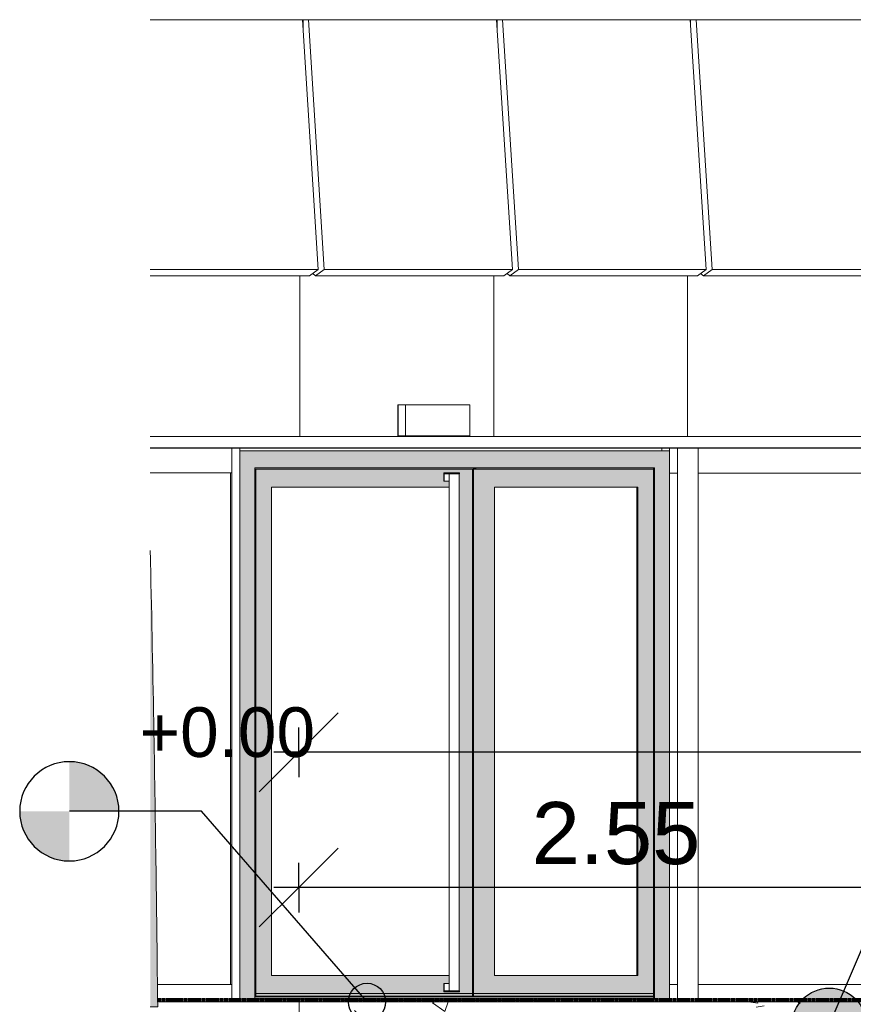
# Model space of a CAD drawing. Header units: centimetres. Extents: x -1261 to 4500, y -385 to 591.
# Tile 3 of 16: x 629 to 965, y -1 to 396. Entities that reach past the tile are written whole.
import ezdxf

# ---------------------------------------------------------------- set-up
doc = ezdxf.new("R2010")
doc.units = ezdxf.units.CM
doc.linetypes.add('Tiret_2_', pattern=[0.25, 0.125, -0.125])
for name, color, linetype, lineweight in [('0-1', 7, 'Continuous', 5), ('COTGEN-100', 7, 'Continuous', 30), ('PORTE-Cadre-meneau', 7, 'Continuous', 13), ('SERRU-traverse', 7, 'Continuous', 9)]:
    doc.layers.add(name, color=color, linetype=linetype, lineweight=lineweight)
for name, color, linetype, lineweight, true_color in [('A-FLOR-PATT-2', 9, 'Continuous', 9, 0x808080), ('ANNOTATIONS', 4, 'Tiret_2_', 70, 0x00ffff), ('ANNOTATIONS-8', 7, 'Continuous', 18, 0x7f7f7f), ('COTGEN-1', 9, 'Continuous', 30, 0x808080), ('MENUISERIES-2', 9, 'Continuous', 9, 0x808080), ('MOBILIER-1', 7, 'Continuous', 18, 0x7f7f7f), ('MUR-2', 9, 'Continuous', 13, 0x808080), ('OSSATURE-2', 9, 'Continuous', 9, 0x808080), ('OSSATURE-3', 9, 'Continuous', 18, 0x808080), ('OSSATURE_C-1', 9, 'Continuous', 9, 0x808080), ('PORTE-1', 9, 'Continuous', 9, 0x808080), ('PORTE-2', 9, 'Continuous', 13, 0x808080), ('PORTE-3', 7, 'Continuous', 13, 0xc0c0c0), ('POTEAUX-1', 9, 'Continuous', 9, 0x808080), ('SERRU-2', 9, 'Continuous', 9, 0x808080), ('SOL-1', 9, 'Continuous', 13, 0x808080), ('SOL_C-1', 9, 'Continuous', 13, 0x808080), ('TITRARCHI-1', 1, 'Continuous', 30, 0xff0000), ('Z-2', 9, 'Continuous', 9, 0x808080)]:
    doc.layers.add(name, color=color, linetype=linetype, lineweight=lineweight, true_color=true_color)
doc.styles.add('Arial', font='arial.ttf', dxfattribs={"height": 20})
doc.styles.add('Arial_2', font='arial.ttf', dxfattribs={"height": 25})
doc.dimstyles.new('DRMN_COTE', dxfattribs={"dimscale": 30.48, "dimtxt": 25.506485, "dimasz": 1.041667, "dimexe": 0.328084, "dimexo": 0.0625, "dimgap": 0.065617, "dimtad": 1, "dimlfac": 0.01, "dimrnd": 0.01, "dimzin": 0, "dimdsep": 46, "dimtxsty": 'Arial_2', "dimblk1": 'OBLIQUE', "dimblk2": 'OBLIQUE', "dimsah": 1, "dimcen": 0.09, "dimdle": 0.328084, "dimazin": 0, "dimtfac": 1, "dimtdec": 4, "dimtix": 1, "dimtmove": 0, "dimatfit": 3, "dimfxl": 0.328084, "dimfxlon": 1, "dimtvp": 1, "dimtolj": 1, "dimtzin": 0, "dimarcsym": 2})

# ---------------------------------------------------------------- blocks, each defined once
blk = doc.blocks.new('PRT_SIMPLE_HUI_58x68x48 - PRT_BOIS_1V_930x2040x40-552386-2021_015_1011_ARC_1_100_Coupe 3_ rampe PMR')
at = {"layer": 'PORTE-2'}
for p, q in [((-1191.97, 0), (-1271.57, 0)), ((-1191.92, 0), (-1271.51, 0)), ((-1191.37, 0), (-1270.96, 0)), ((-1191.31, 0), (-1270.91, 0))]:
    blk.add_line(p, q, dxfattribs=at)
at = {"layer": 'PORTE-Cadre-meneau'}
for p, q in [((-1279.37, 0), (-1279.81, 0)), ((-1279.81, 0), (-1274.85, 0)), ((-1278.98, 0), (-1279.37, 0)), ((-1274.06, 0), (-1278.98, 0)), ((-1274.85, 0), (-1271.54, 0)), ((-1274.06, 0), (-1274.46, 0)), ((-1274.46, 0), (-1274.06, 0)), ((-1270.34, 0), (-1274.02, 0)), ((-1271.54, 0), (-1273.38, 0)), ((-1273.38, 0), (-1273.2, 0)), ((-1273.2, 0), (-1272.64, 0)), ((-1272.64, 0), (-1270.34, 0)), ((-1192.51, 0), (-1197.48, 0)), ((-1197.48, 0), (-1194.17, 0)), ((-1194.17, 0), (-1192.33, 0)), ((-1190.4, 0), (-1192.7, 0)), ((-1192.15, 0), (-1192.7, 0)), ((-1192.51, 0), (-1192.08, 0)), ((-1192.47, 0), (-1192.08, 0)), ((-1192.47, 0), (-1187.56, 0)), ((-1192.15, 0), (-1192.33, 0)), ((-1190.4, 0), (-1186.72, 0)), ((-1187.16, 0), (-1187.56, 0)), ((-1187.16, 0), (-1186.72, 0))]:
    blk.add_line(p, q, dxfattribs=at)
blk = doc.blocks.new('PRT_SIMPLE_HUI_58x68x48 - PRT_BOIS_1V_930x2040x40-V1-2021_015_1011_ARC_1_100_Coupe 3_ rampe PMR')
at = {"layer": 'PORTE-2'}
for p, q in [((-1329.71, 0), (-1285.76, 0)), ((-1329.62, 0), (-1285.55, 0)), ((-1328.68, 0), (-1284.61, 0)), ((-1328.59, 0), (-1284.52, 0))]:
    blk.add_line(p, q, dxfattribs=at)
at = {"layer": 'PORTE-Cadre-meneau'}
for p, q in [((-1339.23, 0), (-1336.48, 0)), ((-1339.23, 0), (-1338.48, 0)), ((-1338.26, 0), (-1338.48, 0)), ((-1338.26, 0), (-1329.89, 0)), ((-1336.48, 0), (-1330.84, 0)), ((-1331.55, 0), (-1331.86, 0)), ((-1330.84, 0), (-1331.86, 0)), ((-1331.55, 0), (-1331.25, 0)), ((-1327.33, 0), (-1331.25, 0)), ((-1330.11, 0), (-1329.89, 0)), ((-1330.11, 0), (-1329.36, 0)), ((-1327.33, 0), (-1329.36, 0)), ((-1293.64, 0), (-1288.09, 0)), ((-1290.89, 0), (-1293.64, 0)), ((-1290.15, 0), (-1290.89, 0)), ((-1282, 0), (-1290.37, 0)), ((-1290.37, 0), (-1290.15, 0)), ((-1288.01, 0), (-1286.99, 0)), ((-1286.99, 0), (-1286.68, 0)), ((-1286.68, 0), (-1286.99, 0)), ((-1286.99, 0), (-1283.07, 0)), ((-1283.07, 0), (-1281.03, 0)), ((-1281.78, 0), (-1282, 0)), ((-1281.03, 0), (-1281.78, 0))]:
    blk.add_line(p, q, dxfattribs=at)
blk = doc.blocks.new('Panneau système - Vitré-367573-2021_015_1011_ARC_1_100_Coupe 3_ rampe PMR')
at = {"layer": 'MENUISERIES-2'}
for p, q in [((-1148.37, 213), (-1148.2, 213)), ((-1148.37, 213), (-1146.36, 213)), ((-1032.11, 213), (-1137.46, 213)), ((-1137.46, 213), (-1034.12, 213)), ((-1034.12, 213), (-1032.11, 213)), ((-1032.11, 7), (-1032.11, 213)), ((-1148.2, 7), (-1148.37, 7)), ((-1146.36, 7), (-1148.37, 7)), ((-1137.46, 7), (-1032.11, 7)), ((-1034.12, 7), (-1137.46, 7)), ((-1034.12, 7), (-1032.11, 7))]:
    blk.add_line(p, q, dxfattribs=at)
blk = doc.blocks.new('Meneau rectangulaire - AWS60_60x70-367276-2021_015_1011_ARC_1_100_Coupe 3_ rampe PMR')
at = {"layer": 'MENUISERIES-2'}
for p, q in [((-1148.67, 7), (-1149.14, 7)), ((-1149.13, 0), (-1149.13, 7)), ((-1145.83, 7), (-1149.13, 7)), ((-1028.23, 7), (-1137.46, 7)), ((-1031.26, 7), (-1137.46, 7)), ((-1152.16, 0), (-1149.13, 0)), ((-1031.26, 0), (-1152.16, 0)), ((-1149.13, 0), (-1028.23, 0))]:
    blk.add_line(p, q, dxfattribs=at)
blk = doc.blocks.new('Meneau rectangulaire - AWS60_60x38-356570-2021_015_1011_ARC_1_100_Coupe 3_ rampe PMR')
at = {"layer": 'MENUISERIES-2'}
for p, q in [((-1148.88, 213), (-1149.14, 213)), ((-1149.13, 213), (-1145.85, 213)), ((-1149.13, 213), (-1149.13, 7)), ((-1145.85, 213), (-1148.88, 213)), ((-1145.85, 7), (-1145.85, 213)), ((-1149.14, 7), (-1148.88, 7)), ((-1145.85, 7), (-1149.13, 7)), ((-1148.88, 7), (-1145.85, 7))]:
    blk.add_line(p, q, dxfattribs=at)
blk = doc.blocks.new('Meneau rectangulaire - AWS60_60x100-367290-2021_015_1011_ARC_1_100_Coupe 3_ rampe PMR')
at = {"layer": 'MENUISERIES-2'}
for p, q in [((-1149.13, 223), (-1152.16, 223)), ((-1152.16, 223), (-1152.16, 222)), ((-1152.16, 223), (-1148.67, 223)), ((-1149.13, 213), (-1149.13, 223)), ((-1145.83, 223), (-1149.13, 223)), ((-1028.23, 223), (-1137.46, 223)), ((-1137.46, 223), (-1031.26, 223)), ((-1149.14, 213), (-1148.67, 213)), ((-1149.13, 213), (-1145.83, 213)), ((-1137.46, 213), (-1028.23, 213)), ((-1137.46, 213), (-1031.26, 213))]:
    blk.add_line(p, q, dxfattribs=at)
blk = doc.blocks.new('Panneau système - Vitré-441912-2021_015_1011_ARC_1_100_Coupe 3_ rampe PMR')
at = {"layer": 'MENUISERIES-2'}
for p, q in [((-1358.28, 213.03), (-1327.95, 213.03)), ((-1325.93, 213.03), (-1358.28, 213.03)), ((-1325.93, 213.03), (-1327.95, 213.03)), ((-1325.93, 7), (-1325.93, 213.03)), ((-1327.95, 7), (-1355.36, 7)), ((-1355.36, 7), (-1325.93, 7)), ((-1327.95, 7), (-1325.93, 7))]:
    blk.add_line(p, q, dxfattribs=at)
blk = doc.blocks.new('Meneau rectangulaire - AWS60_60x70-441910-2021_015_1011_ARC_1_100_Coupe 3_ rampe PMR')
at = {"layer": 'MENUISERIES-2'}
for p, q in [((-1355.36, 7), (-1328.45, 7)), ((-1355.36, 7), (-1325.43, 7)), ((-1328.45, 7), (-1325.53, 7)), ((-1325.43, 7), (-1325.43, 0)), ((-1328.45, 0), (-1355.27, 0)), ((-1355.27, 0), (-1325.43, 0)), ((-1325.53, 0), (-1328.45, 0))]:
    blk.add_line(p, q, dxfattribs=at)
blk = doc.blocks.new('Meneau rectangulaire - AWS60_60x100-441911-2021_015_1011_ARC_1_100_Coupe 3_ rampe PMR')
at = {"layer": 'MENUISERIES-2'}
for p, q in [((-1325.43, 223), (-1325.43, 213.03)), ((-1328.45, 213.03), (-1358.28, 213.03)), ((-1325.43, 213.03), (-1358.28, 213.03)), ((-1325.43, 213.03), (-1328.45, 213.03))]:
    blk.add_line(p, q, dxfattribs=at)
blk = doc.blocks.new('Meneau rectangulaire - AWS60_60x38-368963-2021_015_1011_ARC_1_100_Coupe 3_ rampe PMR')
at = {"layer": 'MENUISERIES-2'}
for p, q in [((-1325.43, 0), (-1325.43, 223)), ((-1322.15, 0), (-1322.15, 223)), ((-1325.53, 0), (-1328.45, 0)), ((-1328.45, 0), (-1325.17, 0)), ((-1322.15, 0), (-1325.43, 0)), ((-1325.17, 0), (-1322.15, 0))]:
    blk.add_line(p, q, dxfattribs=at)
blk = doc.blocks.new('12_CORNIERE HABILLAGE - 12_CORNIERE HABILLAGE-370872-2021_015_1011_ARC_1_100_Coupe 3_ rampe PMR')
at = {"layer": 'Z-2'}
for p, q in [((-1358.26, 227.74), (-786.18, 227.74)), ((-777.93, 227.74), (-1358.26, 227.74)), ((-786.18, 223.2), (-1358.26, 223.2)), ((-1358.26, 223), (-777.93, 223)), ((-1322.15, 223), (-1148.67, 223)), ((-1137.46, 223), (-789.02, 223))]:
    blk.add_line(p, q, dxfattribs=at)
blk = doc.blocks.new('51_2V_PV_MV_XX_XX - Type 1-413066-2021_015_1011_ARC_1_100_Coupe 3_ rampe PMR')
at = {"layer": 'PORTE-3'}
h = blk.add_hatch(color=256, dxfattribs=at)
h.paths.add_polyline_path([(-1161.76, 0), (-1149.14, 0), (-1149.14, 222), (-1322.15, 222), (-1322.15, 0), (-1281.29, 0), (-1281.29, 0.5), (-1198.61, 0.5), (-1198.61, 0), (-1166.43, 0)])
h.paths.add_polyline_path([(-1231.94, 1.24), (-1316.19, 1.24), (-1316.19, 215.1), (-1155.09, 215.1), (-1155.09, 1.24), (-1227.26, 1.24)])
for points in [[(-1228.44, 2.3), (-1228.44, 3.3), (-1228.44, 3.3), (-1228.44, 214.6), (-1228.01, 214.6), (-1228.01, 215.1), (-1316.19, 215.1), (-1316.18, 214.6), (-1228.44, 214.6), (-1228.44, 2.3)], [(-1316.17, 3.3), (-1315.75, 3.3), (-1315.75, 214.6), (-1316.18, 214.6), (-1316.18, 3.3)], [(-1228.44, 3.3), (-1228.01, 3.3), (-1228.01, 214.6), (-1228.44, 214.6), (-1228.44, 4.85)], [(-1227.14, 214.6), (-1227.14, 215.1), (-1228.01, 214.99), (-1228.01, 214.6), (-1227.26, 214.6)], [(-1155.52, 2.3), (-1155.53, 215.1), (-1227.14, 215.1), (-1227.14, 214.6), (-1155.53, 214.6), (-1155.53, 3.3), (-1155.53, 3.3), (-1155.53, 2.3)], [(-1155.09, 1.24), (-1155.09, 215.1), (-1155.52, 215.1), (-1155.44, 1.72)], [(-1161.83, 10.6), (-1161.83, 207.3), (-1162.29, 207.3), (-1162.29, 10.6)], [(-1231.94, 2), (-1228.88, 2), (-1228.88, 2.3), (-1316.19, 2.25), (-1316.17, 2), (-1236.62, 2)], [(-1316.19, 1.24), (-1155.09, 1.24), (-1155.52, 2), (-1316.19, 2), (-1316.19, 1.72)], [(-1315.75, 2.3), (-1315.75, 3.3), (-1316.18, 3.3), (-1316.17, 2.3)], [(-1231.94, 2.3), (-1228.44, 2.3), (-1228.44, 3.3), (-1315.75, 3.3), (-1315.75, 2.3), (-1236.62, 2.3)], [(-1228.88, 2), (-1228.45, 2), (-1228.45, 2.3), (-1228.88, 2.3)], [(-1157.08, 2), (-1156.4, 2), (-1156.4, 2.3), (-1228.45, 2.3), (-1228.44, 2), (-1157.26, 2)], [(-1228.44, 2.3), (-1228.01, 2.3), (-1228.01, 3.3), (-1228.44, 3.3)], [(-1157.08, 2.3), (-1155.53, 2.3), (-1155.53, 3.3), (-1228.01, 3.3), (-1228.01, 2.3), (-1161.76, 2.3)], [(-1155.96, 2), (-1155.52, 2), (-1155.53, 2.3), (-1156.4, 2.3), (-1156.4, 2)]]:
    blk.add_hatch(color=256, dxfattribs=at).paths.add_polyline_path(points)
h = blk.add_hatch(color=256, dxfattribs=at)
h.paths.add_polyline_path([(-1315.75, 3.3), (-1228.44, 3.3), (-1228.44, 214.6), (-1315.75, 214.6), (-1315.75, 4.85)])
h.paths.add_polyline_path([(-1234.51, 4), (-1240.03, 4), (-1240.03, 7.4), (-1237.74, 7.4), (-1237.78, 10.6), (-1309.45, 10.6), (-1309.45, 207.3), (-1237.71, 207.3), (-1237.78, 209.7), (-1240.03, 209.7), (-1240.03, 213.1), (-1233.84, 213.1), (-1233.9, 4), (-1234.43, 4)])
h = blk.add_hatch(color=256, dxfattribs=at)
h.paths.add_polyline_path([(-1228.01, 3.3), (-1155.53, 3.3), (-1155.53, 214.6), (-1228.01, 214.6), (-1228.01, 4.85)])
h.paths.add_polyline_path([(-1217.91, 10.6), (-1219.55, 10.6), (-1219.55, 207.3), (-1161.83, 207.3), (-1161.83, 10.6), (-1213.23, 10.6)])
at = {"layer": 'PORTE-2'}
for p, q in [((-1240.03, 213.1), (-1237.5, 213.1)), ((-1237.15, 213.1), (-1240.03, 213.1)), ((-1240.03, 212.7), (-1240.03, 213.1)), ((-1240.03, 212.7), (-1237.15, 212.7)), ((-1237.5, 212.7), (-1240.03, 212.7)), ((-1237.15, 212.7), (-1240.03, 212.7)), ((-1240.03, 212.7), (-1239.83, 212.7)), ((-1240.03, 209.7), (-1240.03, 212.7)), ((-1239.83, 212.7), (-1236.95, 212.7)), ((-1239.83, 212.7), (-1239.83, 209.7)), ((-1237.78, 212.7), (-1237.78, 4.4)), ((-1234.69, 213.1), (-1237.5, 213.1)), ((-1237.5, 212.7), (-1234.69, 212.7)), ((-1233.89, 213.1), (-1237.15, 213.1)), ((-1237.15, 212.7), (-1233.89, 212.7)), ((-1236.95, 212.7), (-1237.15, 212.7)), ((-1233.73, 213.1), (-1234.69, 213.1)), ((-1234.69, 212.7), (-1233.73, 212.7)), ((-1233.76, 4.4), (-1233.76, 212.7)), ((-1233.73, 212.7), (-1233.73, 213.1)), ((-1239.83, 209.7), (-1240.03, 209.7)), ((-1240.03, 209.7), (-1237.73, 209.7)), ((-1237.73, 209.7), (-1239.83, 209.7)), ((-1237.73, 7.4), (-1240.03, 7.4)), ((-1240.03, 7.4), (-1239.83, 7.4)), ((-1240.03, 4.4), (-1240.03, 7.4)), ((-1239.83, 4.4), (-1240.03, 4.4)), ((-1240.03, 4.4), (-1237.15, 4.4)), ((-1240.03, 4.4), (-1237.5, 4.4)), ((-1237.15, 4.4), (-1240.03, 4.4)), ((-1240.03, 4), (-1240.03, 4.4)), ((-1240.03, 4), (-1237.15, 4)), ((-1237.5, 4), (-1240.03, 4)), ((-1239.83, 7.4), (-1237.73, 7.4)), ((-1239.83, 7.4), (-1239.83, 4.4)), ((-1236.95, 4.4), (-1239.83, 4.4)), ((-1234.69, 4.4), (-1237.5, 4.4)), ((-1237.5, 4), (-1234.69, 4)), ((-1237.15, 4.4), (-1236.95, 4.4)), ((-1233.89, 4.4), (-1237.15, 4.4)), ((-1237.15, 4), (-1233.89, 4)), ((-1233.73, 4.4), (-1234.69, 4.4)), ((-1234.69, 4), (-1233.73, 4)), ((-1233.73, 4), (-1233.73, 4.4))]:
    blk.add_line(p, q, dxfattribs=at)
at = {"layer": 'PORTE-2', "flags": 128}
for points in [[(-1236.68, 212.7), (-1237.03, 212.7), (-1237.33, 212.7), (-1237.56, 212.7), (-1237.71, 212.7)], [(-1237.65, 212.7), (-1237.46, 212.7), (-1237.2, 212.7), (-1236.87, 212.7), (-1236.5, 212.7)], [(-1235.04, 212.7), (-1235.45, 212.7), (-1235.87, 212.7), (-1236.28, 212.7), (-1236.63, 212.7)], [(-1236.5, 212.7), (-1236.09, 212.7), (-1235.67, 212.7), (-1235.26, 212.7), (-1234.86, 212.7), (-1234.51, 212.7), (-1234.21, 212.7), (-1233.98, 212.7), (-1233.83, 212.7), (-1233.76, 212.7)], [(-1233.89, 212.7), (-1234.08, 212.7), (-1234.34, 212.7), (-1234.67, 212.7), (-1235.04, 212.7)], [(-1237.71, 4.4), (-1237.56, 4.4), (-1237.33, 4.4), (-1237.03, 4.4), (-1236.68, 4.4)], [(-1236.5, 4.4), (-1236.87, 4.4), (-1237.2, 4.4), (-1237.46, 4.4), (-1237.65, 4.4)], [(-1236.63, 4.4), (-1236.28, 4.4), (-1235.87, 4.4), (-1235.45, 4.4), (-1235.04, 4.4)], [(-1233.76, 4.4), (-1233.83, 4.4), (-1233.98, 4.4), (-1234.21, 4.4), (-1234.51, 4.4), (-1234.86, 4.4), (-1235.26, 4.4), (-1235.67, 4.4), (-1236.09, 4.4), (-1236.5, 4.4)], [(-1235.04, 4.4), (-1234.67, 4.4), (-1234.34, 4.4), (-1234.08, 4.4), (-1233.89, 4.4)]]:
    blk.add_lwpolyline(points, dxfattribs=at)
at = {"layer": 'PORTE-Cadre-meneau'}
for p, q in [((-1322.15, 0), (-1322.15, 222)), ((-1322.15, 222), (-1149.14, 222)), ((-1152.16, 222), (-1322.15, 222)), ((-1152.16, 222), (-1149.14, 222)), ((-1149.14, 222), (-1149.14, 0)), ((-1316.19, 215.1), (-1155.52, 215.1)), ((-1155.09, 215.1), (-1316.19, 215.1)), ((-1316.19, 215.1), (-1316.19, 1.24)), ((-1316.18, 214.6), (-1316.18, 3.3)), ((-1316.18, 214.6), (-1228.87, 214.6)), ((-1315.75, 214.6), (-1316.18, 214.6)), ((-1315.75, 3.3), (-1315.75, 214.6)), ((-1228.44, 214.6), (-1315.75, 214.6)), ((-1228.87, 214.6), (-1228.44, 214.6)), ((-1228.44, 3.3), (-1228.44, 214.6)), ((-1228.44, 3.3), (-1228.44, 214.6)), ((-1228.44, 214.6), (-1227.14, 214.6)), ((-1228.01, 214.6), (-1228.44, 214.6)), ((-1228.01, 2.3), (-1228.01, 215.1)), ((-1155.53, 214.6), (-1228.01, 214.6)), ((-1228.01, 3.3), (-1228.01, 214.6)), ((-1227.14, 214.6), (-1227.14, 215.1)), ((-1227.14, 214.6), (-1155.96, 214.6)), ((-1155.96, 214.6), (-1155.53, 214.6)), ((-1155.53, 214.6), (-1155.53, 3.3)), ((-1155.52, 215.1), (-1155.52, 1.84)), ((-1155.09, 215.1), (-1155.52, 215.1)), ((-1155.09, 215.1), (-1155.09, 2.3)), ((-1155.09, 1.24), (-1155.09, 215.1)), ((-1309.45, 10.6), (-1309.45, 207.3)), ((-1309.45, 207.3), (-1237.71, 207.3)), ((-1237.71, 207.3), (-1309.45, 207.3)), ((-1219.55, 10.6), (-1219.55, 207.3)), ((-1162.29, 207.3), (-1219.55, 207.3)), ((-1219.55, 207.3), (-1161.83, 207.3)), ((-1162.29, 207.3), (-1162.29, 10.6)), ((-1161.83, 207.3), (-1162.29, 207.3)), ((-1161.83, 207.3), (-1161.83, 10.6)), ((-1237.74, 10.6), (-1309.45, 10.6)), ((-1309.45, 10.6), (-1237.74, 10.6)), ((-1161.83, 10.6), (-1219.55, 10.6)), ((-1162.29, 10.6), (-1219.55, 10.6)), ((-1162.29, 10.6), (-1161.83, 10.6)), ((-1316.19, 1.24), (-1155.09, 1.24)), ((-1316.18, 3.3), (-1315.75, 3.3)), ((-1315.75, 3.3), (-1316.18, 3.3)), ((-1316.18, 3.3), (-1316.18, 2.3)), ((-1316.18, 2.3), (-1315.75, 2.3)), ((-1316.17, 3.3), (-1228.87, 3.3)), ((-1316.17, 3.3), (-1228.87, 3.3)), ((-1316.17, 2.3), (-1228.01, 2.3)), ((-1316.17, 2.3), (-1230.18, 2.3)), ((-1316.17, 2.3), (-1228.87, 2.3)), ((-1155.52, 2), (-1316.17, 2)), ((-1155.52, 2), (-1316.17, 2)), ((-1228.44, 3.3), (-1315.75, 3.3)), ((-1315.75, 2.3), (-1315.75, 3.3)), ((-1315.75, 3.3), (-1228.44, 3.3)), ((-1228.44, 2.3), (-1315.75, 2.3)), ((-1230.18, 2.3), (-1228.01, 2.3)), ((-1227.14, 2.3), (-1229.31, 2.3)), ((-1229.31, 2.3), (-1228.45, 2.3)), ((-1228.88, 2), (-1228.88, 2.3)), ((-1228.88, 2), (-1228.88, 2.3)), ((-1228.87, 3.3), (-1228.44, 3.3)), ((-1228.87, 3.3), (-1228.44, 3.3)), ((-1228.44, 2.3), (-1228.87, 2.3)), ((-1228.45, 2.3), (-1157.26, 2.3)), ((-1228.45, 2.3), (-1228.45, 2)), ((-1228.44, 3.3), (-1228.44, 2.3)), ((-1228.01, 3.3), (-1228.44, 3.3)), ((-1228.44, 3.3), (-1227.14, 3.3)), ((-1228.01, 3.3), (-1228.44, 3.3)), ((-1228.44, 3.3), (-1228.44, 2.3)), ((-1228.44, 3.3), (-1155.96, 3.3)), ((-1228.44, 2.3), (-1228.01, 2.3)), ((-1155.96, 2.3), (-1228.44, 2.3)), ((-1155.53, 3.3), (-1228.01, 3.3)), ((-1228.01, 2.3), (-1228.01, 3.3)), ((-1228.01, 3.3), (-1155.53, 3.3)), ((-1228.01, 2.3), (-1155.53, 2.3)), ((-1155.96, 3.3), (-1227.14, 3.3)), ((-1155.52, 2.3), (-1227.14, 2.3)), ((-1155.52, 2.3), (-1157.26, 2.3)), ((-1156.4, 2), (-1156.4, 2.3)), ((-1155.53, 3.3), (-1155.96, 3.3)), ((-1155.96, 3.3), (-1155.53, 3.3)), ((-1155.53, 2.3), (-1155.96, 2.3)), ((-1155.53, 3.3), (-1155.53, 2.3)), ((-1155.52, 1.84), (-1155.09, 1.24)), ((-1325.17, 0), (-1322.15, 0)), ((-1325.17, 0), (-1321.37, 0)), ((-1149.14, 0), (-1322.15, 0)), ((-1320.94, 0), (-1321.37, 0)), ((-1320.85, 0), (-1155.53, 0)), ((-1155.96, 0), (-1152.16, 0)), ((-1155.96, 0), (-1155.53, 0)), ((-1149.14, 0), (-1152.16, 0))]:
    blk.add_line(p, q, dxfattribs=at)
blk = doc.blocks.new('Garde-corps - Garde-corps-494344-2021_015_1011_ARC_1_100_Coupe 3_ rampe PMR')
at = {"layer": 'SERRU-traverse'}
for p, q in [((-1281.29, 0), (-1281.29, 0.5)), ((-1281.29, 0.5), (-1222.93, 0.5)), ((-1222.93, 0), (-1281.29, 0)), ((-1276.11, 0.5), (-1215.98, 0.5)), ((-1215.98, 0), (-1276.11, 0)), ((-1270.92, 0.5), (-1209.04, 0.5)), ((-1209.04, 0), (-1270.92, 0)), ((-1265.74, 0.5), (-1202.09, 0.5)), ((-1202.09, 0), (-1265.74, 0)), ((-1219.46, 0.5), (-1222.93, 0.5)), ((-1222.93, 0.5), (-1222.93, 0)), ((-1222.93, 0), (-1219.46, 0)), ((-1219.46, 0), (-1219.46, 0.5)), ((-1212.51, 0.5), (-1215.98, 0.5)), ((-1215.98, 0.5), (-1215.98, 0)), ((-1215.98, 0), (-1212.51, 0)), ((-1212.51, 0), (-1212.51, 0.5)), ((-1205.56, 0.5), (-1209.04, 0.5)), ((-1209.04, 0.5), (-1209.04, 0)), ((-1209.04, 0), (-1205.56, 0)), ((-1205.56, 0), (-1205.56, 0.5)), ((-1198.61, 0.5), (-1202.09, 0.5)), ((-1202.09, 0.5), (-1202.09, 0)), ((-1202.09, 0), (-1198.61, 0)), ((-1198.61, 0), (-1198.61, 0.5))]:
    blk.add_line(p, q, dxfattribs=at)
blk = doc.blocks.new('B02_ARC_rvt-2-2021_015_1011_ARC_1_100_Coupe 3_ rampe PMR')
at = {"layer": 'A-FLOR-PATT-2'}
h = blk.add_hatch(dxfattribs=at)
h.set_pattern_fill('FP_6', color=256, style=0, pattern_type=2)
h.set_pattern_definition([(50, (-980.47, -180), (72.874, -6.376), [7.62, -83.82]), (355, (-980.47, -180), (-14.097, 76.422), [6.096, -67.056]), (100.451, (-974.4, -180.53), (58.777, 70.047), [6.476, -71.236]), (46.184, (-980.47, -159.68), (108.431, -16.817), [11.43, -125.73]), (96.636, (-971.44, -161.08), (94.96, 98.97), [9.714, -106.854]), (351.184, (-980.47, -159.68), (94.962, 98.97), [9.144, -100.584]), (21, (-970.31, -164.76), (60.646, -40.9065), [7.62, -83.82]), (326, (-970.31, -164.76), (24.721, 73.675), [6.096, -67.056]), (71.451, (-965.26, -168.17), (85.367, 32.769), [6.476, -71.236]), (37.5, (-980.472, -180), (1.2355, 33.8224), [3.353, -62.89, 3.353, -64.719, -67.31]), (37.5, (-980.472, -180), (1.2355, 33.8224), [-134.315, 3.353, -63.957]), (7.5, (-980.472, -180), (26.7281, 40.0725), [3.353, -35.458, 3.353, -61.366, -25.654]), (7.5, (-980.472, -180), (26.7281, 40.0725), [-103.53, 3.353, -22.301]), (327.5, (-1003.13, -180), (54.2363, -2.2921), [3.353, -22.047, 3.353, -75.895, -105.156]), (327.5, (-1003.13, -180), (54.2363, -2.2921), [-104.648, 3.353, -101.803]), (317.5, (-1013.29, -180), (59.2516, 10.17), [3.353, -29.667, 3.353, -49.276, -74.676]), (317.5, (-1013.29, -180), (59.2516, 10.17), [-85.649, 3.353, -71.323])])
h.paths.add_polyline_path([(-493.11, -62), (-493.11, -37), (-590.89, -30.19), (-1040.09, 0), (-1298.26, 0), (-1298.26, -25), (-1039.84, -25), (-534.74, -59.07), (-497.3, -61.71)])
at = {"layer": 'ANNOTATIONS'}
blk.add_line((-1355.18, 1), (-777.99, 1), dxfattribs=at)
at = {"layer": 'MUR-2'}
for p, q in [((-1358.28, 223), (-777.33, 223)), ((-1145.83, 223), (-1358.28, 223)), ((-1145.83, 0), (-1145.83, 223)), ((-1137.46, 223), (-1137.46, 0)), ((-785.69, 223), (-1137.46, 223)), ((-1355.27, 0), (-1351.8, 0)), ((-1335.99, 0), (-1355.27, 0)), ((-1355.27, 0), (-1338.26, 0)), ((-1278.98, 0), (-1353.52, 0)), ((-1353.52, 0), (-1274.06, 0)), ((-1352.44, 0), (-1353.52, 0)), ((-1352.44, 0), (-1351.8, 0)), ((-1329.89, 0), (-1338.26, 0)), ((-1076.2, 0), (-1335.99, 0)), ((-1331.48, 0), (-798.06, 0)), ((-1329.89, 0), (-1331.48, 0)), ((-1290.37, 0), (-1145.83, 0)), ((-1290.37, 0), (-1282, 0)), ((-1137.46, 0), (-1282, 0)), ((-1278.98, 0), (-1274.06, 0)), ((-1123.57, 0), (-1192.47, 0)), ((-1187.56, 0), (-1192.47, 0)), ((-1187.56, 0), (-1182.88, 0)), ((-1182.88, 0), (-1076.2, 0)), ((-1174.75, 0), (-1119.7, 0)), ((-1068.17, 0), (-1174.75, 0)), ((-1137.46, 0), (-1145.83, 0)), ((-1122.94, 0), (-1123.57, 0)), ((-1123.57, 0), (-1122.94, 0)), ((-1123.57, 0), (-1122.94, 0)), ((-1119.3, 0), (-1120.35, 0)), ((-1120.35, 0), (-1119.7, 0)), ((-1120.35, 0), (-1119.7, 0)), ((-1120.35, 0), (-1119.3, 0)), ((-1119.64, 0), (-1112.07, 0)), ((-1111.42, 0), (-1112.07, 0)), ((-1111, 0), (-1111.88, 0)), ((-1111.42, 0), (-1073.3, 0))]:
    blk.add_line(p, q, dxfattribs=at)
at = {"layer": 'MUR-2', "flags": 128}
for points in [[(-1353.47, 0), (-1335.81, 0), (-1316.12, 0)], [(-1122.92, 0), (-1130, 0), (-1232.78, 0), (-1336.22, 0), (-1353.47, 0)], [(-1255.28, 0), (-1232.39, 0), (-1219.37, 0)], [(-1152.34, 0), (-1129.62, 0), (-1123.05, 0)], [(-1111, 0), (-1093.01, 0), (-1075.03, 0)]]:
    blk.add_lwpolyline(points, dxfattribs=at)
at = {"layer": 'SOL-1'}
for p, q in [((-1355.27, 0), (-786, 0)), ((-1148.67, 0), (-1355.27, 0)), ((-1335.99, 0), (-1355.27, 0)), ((-1355.27, 0), (-1351.8, 0)), ((-1122.94, 0), (-1353.52, 0)), ((-1351.8, 0), (-1353.52, 0)), ((-1353.52, 0), (-1182.88, 0)), ((-1353.48, 0), (-1334.83, 0)), ((-1122.92, 0), (-1353.47, 0)), ((-1076.2, 0), (-1335.99, 0)), ((-1331.48, 0), (-798.06, 0)), ((-1140.46, 0), (-1331.48, 0)), ((-1032.79, 0), (-1298.26, 0)), ((-1285.1, 0), (-1245.92, 0)), ((-1195.11, 0), (-1157.02, 0)), ((-1182.88, 0), (-1076.2, 0)), ((-1068.17, 0), (-1174.75, 0)), ((-1174.75, 0), (-1119.7, 0)), ((-789.02, 0), (-1140.46, 0)), ((-1119.64, 0), (-1111.42, 0)), ((-1073.3, 0), (-1111.42, 0))]:
    blk.add_line(p, q, dxfattribs=at)
at = {"layer": 'SOL_C-1'}
for p, q in [((-1298.26, 0), (-1298.26, -25)), ((-1039.84, 0), (-1298.26, 0))]:
    blk.add_line(p, q, dxfattribs=at)
at = {"layer": 'MENUISERIES-2'}
for name in ['Meneau rectangulaire - AWS60_60x100-441911-2021_015_1011_ARC_1_100_Coupe 3_ rampe PMR', 'Meneau rectangulaire - AWS60_60x38-368963-2021_015_1011_ARC_1_100_Coupe 3_ rampe PMR', 'Meneau rectangulaire - AWS60_60x100-367290-2021_015_1011_ARC_1_100_Coupe 3_ rampe PMR', 'Panneau système - Vitré-441912-2021_015_1011_ARC_1_100_Coupe 3_ rampe PMR', 'Meneau rectangulaire - AWS60_60x38-356570-2021_015_1011_ARC_1_100_Coupe 3_ rampe PMR', 'Panneau système - Vitré-367573-2021_015_1011_ARC_1_100_Coupe 3_ rampe PMR', 'Meneau rectangulaire - AWS60_60x70-441910-2021_015_1011_ARC_1_100_Coupe 3_ rampe PMR', 'Meneau rectangulaire - AWS60_60x70-367276-2021_015_1011_ARC_1_100_Coupe 3_ rampe PMR']:
    blk.add_blockref(name, (0, 0), dxfattribs=at)
at = {"layer": 'PORTE-1'}
for name in ['51_2V_PV_MV_XX_XX - Type 1-413066-2021_015_1011_ARC_1_100_Coupe 3_ rampe PMR', 'PRT_SIMPLE_HUI_58x68x48 - PRT_BOIS_1V_930x2040x40-V1-2021_015_1011_ARC_1_100_Coupe 3_ rampe PMR', 'PRT_SIMPLE_HUI_58x68x48 - PRT_BOIS_1V_930x2040x40-552386-2021_015_1011_ARC_1_100_Coupe 3_ rampe PMR']:
    blk.add_blockref(name, (0, 0), dxfattribs=at)
at = {"layer": 'SERRU-2'}
blk.add_blockref('Garde-corps - Garde-corps-494344-2021_015_1011_ARC_1_100_Coupe 3_ rampe PMR', (0, 0), dxfattribs=at)
at = {"layer": 'Z-2'}
blk.add_blockref('12_CORNIERE HABILLAGE - 12_CORNIERE HABILLAGE-370872-2021_015_1011_ARC_1_100_Coupe 3_ rampe PMR', (0, 0), dxfattribs=at)
blk = doc.blocks.new('20_MUR PREFA_03 - MODULE_03-3146533-2021_015_1011_ARC_1_100_Coupe 3_ rampe PMR')
at = {"layer": 'Z-2'}
for p, q in [((-1305.91, 395.59), (-1358.28, 395.59)), ((-1358.28, 395.59), (-1296.95, 395.59)), ((-1297.78, 395.59), (-1305.91, 395.59)), ((-1297.78, 395.59), (-1299.09, 395.59)), ((-1299.09, 395.59), (-1296.95, 395.59)), ((-1296.95, 395.59), (-1290.65, 294.93)), ((-1290.65, 294.93), (-1358.28, 294.93)), ((-1290.65, 294.93), (-1294.1, 292.47)), ((-1358.28, 292.47), (-1294.1, 292.47)), ((-1358.28, 227.74), (-1297.78, 227.74)), ((-1304.97, 227.74), (-1331.83, 227.74)), ((-1304.97, 227.74), (-1297.78, 227.74))]:
    blk.add_line(p, q, dxfattribs=at)
blk = doc.blocks.new('20_MUR PREFA_03 - MODULE_03-V9-2021_015_1011_ARC_1_100_Coupe 3_ rampe PMR')
at = {"layer": 'Z-2'}
for p, q in [((-1227.8, 395.59), (-1306.23, 395.59)), ((-1306.23, 395.59), (-1298, 395.59)), ((-1296.69, 395.59), (-1298, 395.59)), ((-1296.69, 395.59), (-1294.52, 395.59)), ((-1296.69, 391.53), (-1296.69, 395.59)), ((-1288.15, 294.93), (-1294.52, 395.59)), ((-1294.52, 395.59), (-1218.71, 395.59)), ((-1219.57, 395.59), (-1227.8, 395.59)), ((-1219.57, 395.59), (-1220.88, 395.59)), ((-1220.88, 395.59), (-1218.71, 395.59)), ((-1218.71, 395.59), (-1212.33, 294.93)), ((-1291.64, 292.47), (-1288.15, 294.93)), ((-1212.33, 294.93), (-1288.15, 294.93)), ((-1212.33, 294.93), (-1215.83, 292.47)), ((-1298, 292.47), (-1298, 227.74)), ((-1292.77, 293.35), (-1291.64, 292.47)), ((-1291.64, 292.47), (-1215.83, 292.47)), ((-1226.85, 227.74), (-1305.28, 227.74)), ((-1298, 227.74), (-1305.28, 227.74)), ((-1298, 227.74), (-1219.57, 227.74)), ((-1226.85, 227.74), (-1219.57, 227.74))]:
    blk.add_line(p, q, dxfattribs=at)
blk = doc.blocks.new('20_MUR PREFA_03 - MODULE_03-V10-2021_015_1011_ARC_1_100_Coupe 3_ rampe PMR')
at = {"layer": 'Z-2'}
for p, q in [((-1149.97, 395.59), (-1228.11, 395.59)), ((-1228.11, 395.59), (-1219.79, 395.59)), ((-1218.48, 395.59), (-1219.79, 395.59)), ((-1218.48, 395.59), (-1216.29, 395.59)), ((-1218.48, 392.1), (-1218.48, 395.59)), ((-1209.84, 294.93), (-1216.29, 395.59)), ((-1216.29, 395.59), (-1140.75, 395.59)), ((-1141.64, 395.59), (-1149.97, 395.59)), ((-1141.64, 395.59), (-1142.95, 395.59)), ((-1142.95, 395.59), (-1140.75, 395.59)), ((-1140.75, 395.59), (-1134.3, 294.93)), ((-1213.38, 292.47), (-1209.84, 294.93)), ((-1134.3, 294.93), (-1209.84, 294.93)), ((-1134.3, 294.93), (-1137.84, 292.47)), ((-1219.79, 292.47), (-1219.79, 227.74)), ((-1214.52, 293.35), (-1213.38, 292.47)), ((-1213.38, 292.47), (-1137.84, 292.47)), ((-1149, 227.74), (-1227.15, 227.74)), ((-1219.79, 227.74), (-1227.15, 227.74)), ((-1219.79, 227.74), (-1141.64, 227.74)), ((-1149, 227.74), (-1141.64, 227.74))]:
    blk.add_line(p, q, dxfattribs=at)
blk = doc.blocks.new('20_MUR PREFA_03 - MODULE_03-V11-2021_015_1011_ARC_1_100_Coupe 3_ rampe PMR')
at = {"layer": 'Z-2'}
for p, q in [((-1072.42, 395.59), (-1150.27, 395.59)), ((-1150.27, 395.59), (-1141.86, 395.59)), ((-1140.56, 395.59), (-1141.86, 395.59)), ((-1140.56, 395.59), (-1138.34, 395.59)), ((-1140.56, 392.65), (-1140.56, 395.59)), ((-1131.82, 294.93), (-1138.34, 395.59)), ((-1138.34, 395.59), (-1063.09, 395.59)), ((-1064.01, 395.59), (-1072.42, 395.59)), ((-1064.01, 395.59), (-1065.31, 395.59)), ((-1065.31, 395.59), (-1063.09, 395.59)), ((-1063.09, 395.59), (-1056.56, 294.93)), ((-1135.4, 292.47), (-1131.82, 294.93)), ((-1056.56, 294.93), (-1131.82, 294.93)), ((-1056.56, 294.93), (-1060.14, 292.47)), ((-1141.86, 292.47), (-1141.86, 227.74)), ((-1136.55, 293.35), (-1135.4, 292.47)), ((-1135.4, 292.47), (-1060.14, 292.47)), ((-1071.45, 227.74), (-1149.3, 227.74)), ((-1141.86, 227.74), (-1149.3, 227.74)), ((-1141.86, 227.74), (-1064.01, 227.74)), ((-1071.45, 227.74), (-1064.01, 227.74))]:
    blk.add_line(p, q, dxfattribs=at)
blk = doc.blocks.new('26_POTEAU DROIT - MODULE_04-3160620-2021_015_1011_ARC_1_100_Coupe 3_ rampe PMR')
at = {"layer": 'OSSATURE-2'}
blk.add_hatch(color=256, dxfattribs=at).paths.add_polyline_path([(-1358.28, -2), (-1355.25, -2), (-1356.34, 80.67), (-1357.28, 135.78), (-1358.28, 180.03), (-1358.28, -1.41)])
at = {"layer": 'OSSATURE_C-1'}
blk.add_line((-1358.28, -2), (-1355.25, -2), dxfattribs=at)
blk.add_open_spline([(-1355.25, -2), (-1355.46, 16.37), (-1355.91, 53.11), (-1356.82, 112.82), (-1357.66, 155.69), (-1358.24, 180.19), (-1358.27, 181.73)], degree=3, knots=[0, 0, 0, 0, 0.2222222, 0.4444444, 0.7222222, 0.7408915, 0.7408915, 0.7408915, 0.7408915], dxfattribs=at)
at = {"layer": 'POTEAUX-1'}
blk.add_line((-1358.28, -2), (-1355.25, -2), dxfattribs=at)
blk = doc.blocks.new('B02_DC_STR_rvt-2-2021_015_1011_ARC_1_100_Coupe 3_ rampe PMR')
at = {"layer": 'OSSATURE-3'}
for name in ['20_MUR PREFA_03 - MODULE_03-3146533-2021_015_1011_ARC_1_100_Coupe 3_ rampe PMR', '20_MUR PREFA_03 - MODULE_03-V9-2021_015_1011_ARC_1_100_Coupe 3_ rampe PMR', '20_MUR PREFA_03 - MODULE_03-V10-2021_015_1011_ARC_1_100_Coupe 3_ rampe PMR', '20_MUR PREFA_03 - MODULE_03-V11-2021_015_1011_ARC_1_100_Coupe 3_ rampe PMR', '26_POTEAU DROIT - MODULE_04-3160620-2021_015_1011_ARC_1_100_Coupe 3_ rampe PMR']:
    blk.add_blockref(name, (0, 0), dxfattribs=at)
blk = doc.blocks.new('604_MIMIK_30_CPT3 - CP_T3 30W 730 WH-87 _303848_-5656824-2021_015_1011_ARC_1_100_Coupe 3_ rampe PMR')
at = {"layer": 'MOBILIER-1'}
for p, q in [((-1258.57, 228), (-1258.57, 240.5)), ((-1258.57, 240.5), (-1232.67, 240.5)), ((-1258.57, 240.5), (-1255.37, 240.5)), ((-1258.32, 228), (-1258.32, 240.5)), ((-1258.32, 240.5), (-1232.41, 240.5)), ((-1258.32, 240.5), (-1255.37, 240.5)), ((-1229.46, 240.5), (-1255.37, 240.5)), ((-1255.37, 240.5), (-1255.37, 228)), ((-1229.46, 240.5), (-1255.37, 240.5)), ((-1255.37, 240.5), (-1255.37, 228)), ((-1229.46, 240.5), (-1232.67, 240.5)), ((-1229.46, 240.5), (-1232.41, 240.5)), ((-1229.46, 228), (-1229.46, 240.5)), ((-1229.46, 228), (-1229.46, 240.5)), ((-1232.67, 228), (-1258.57, 228)), ((-1258.57, 228), (-1255.37, 228)), ((-1232.41, 228), (-1258.32, 228)), ((-1258.32, 228), (-1255.37, 228)), ((-1257.48, 228), (-1255.08, 228)), ((-1232.81, 228), (-1257.42, 228)), ((-1255.37, 228), (-1229.46, 228)), ((-1255.37, 228), (-1229.46, 228)), ((-1254.88, 228), (-1230.26, 228)), ((-1232.67, 228), (-1229.46, 228)), ((-1230.21, 228), (-1232.6, 228)), ((-1232.41, 228), (-1229.46, 228))]:
    blk.add_line(p, q, dxfattribs=at)
blk = doc.blocks.new('B02_ELE_rvt-2-2021_015_1011_ARC_1_100_Coupe 3_ rampe PMR')
at = {"layer": 'ANNOTATIONS-8'}
blk.add_line((-1148.88, 0), (-1355.27, 0), dxfattribs=at)
at = {"layer": 'MOBILIER-1'}
blk.add_blockref('604_MIMIK_30_CPT3 - CP_T3 30W 730 WH-87 _303848_-5656824-2021_015_1011_ARC_1_100_Coupe 3_ rampe PMR', (0, 0), dxfattribs=at)
blk = doc.blocks.new('DIMBLOCK5-2021_015_1011_ARC_1_100_Coupe 3_ rampe PMR')
at = {"layer": 'COTGEN-100', "color": 8, "true_color": 0x808080}
for p, q in [((741.54, 46.01), (757.42, 61.89)), ((996.74, 46.01), (1012.61, 61.89)), ((741.54, 46.01), (741.54, 56.01)), ((996.74, 46.01), (996.74, 56.01)), ((741.54, 46.01), (725.67, 30.14)), ((1006.74, 46.01), (731.54, 46.01)), ((741.54, 46.01), (741.54, 36.01)), ((996.74, 46.01), (980.86, 30.14)), ((996.74, 46.01), (996.74, 36.01))]:
    blk.add_line(p, q, dxfattribs=at)
at = {"layer": 'COTGEN-100', "color": 0, "insert": (835.39, 80.47), "char_height": 25, "width": 80.9929, "attachment_point": 1, "line_spacing_factor": 0.941778, "style": 'Arial_2'}
blk.add_mtext('2.55', dxfattribs=at)
blk = doc.blocks.new('_Oblique')
at = {"color": 0, "linetype": 'ByBlock', "lineweight": -2}
blk.add_line((-0.5, -0.5), (0.5, 0.5), dxfattribs=at)
blk = doc.blocks.new('DIMBLOCK7-2021_015_1011_ARC_1_100_Coupe 3_ rampe PMR')
at = {"layer": 'COTGEN-100', "color": 8, "true_color": 0x808080}
for p, q in [((741.54, 100.5), (757.42, 116.38)), ((1546.88, 100.5), (1562.75, 116.38)), ((741.54, 100.5), (741.54, 110.5)), ((1546.88, 100.5), (1546.88, 110.5)), ((741.54, 100.5), (725.67, 84.63)), ((1556.88, 100.5), (731.54, 100.5)), ((741.54, 100.5), (741.54, 90.5)), ((1546.88, 100.5), (1531, 84.63)), ((1546.88, 100.5), (1546.88, 90.5))]:
    blk.add_line(p, q, dxfattribs=at)
at = {"layer": 'COTGEN-100', "color": 0, "insert": (1110.46, 134.96), "char_height": 25, "width": 80.9929, "attachment_point": 1, "line_spacing_factor": 0.941778, "style": 'Arial_2'}
blk.add_mtext('8.05', dxfattribs=at)
blk = doc.blocks.new('Cotes d_élévation - CERCLE_T3_CRIS 128-330628-2021_015_1011_ARC_1_100_Coupe 3_ rampe PMR')
at = {"layer": 'COTGEN-1'}
h = blk.add_hatch(color=256, dxfattribs=at)
edge = h.paths.add_edge_path()
edge.add_line((-347.36, 17.39), (-347.36, 37.39))
edge.add_arc((-347.36, 17.39), 20, 90, 180)
edge.add_line((-367.36, 17.39), (-347.36, 17.39))
h = blk.add_hatch(color=256, dxfattribs=at)
edge = h.paths.add_edge_path()
edge.add_line((-327.36, 17.39), (-347.36, 17.39))
edge.add_line((-347.36, 17.39), (-347.36, -2.61))
edge.add_arc((-347.36, 17.39), 20, 270, 360)
blk.add_circle((-347.36, 17.39), 20, dxfattribs=at)

msp = doc.modelspace()

# ---------------------------------------------------------------- hatches: boundary and pattern name
at = {"layer": 'TITRARCHI-1'}
h = msp.add_hatch(color=256, dxfattribs=at)
edge = h.paths.add_edge_path()
edge.add_arc((955.27, -9.467), 15, 0, 360)

# ---------------------------------------------------------------- linework, layer by layer
at = {"layer": 'COTGEN-1'}
for p, q in [((702.356, 76.733), (649.132, 76.733)), ((769.061, 0), (702.356, 76.733))]:
    msp.add_line(p, q, dxfattribs=at)
msp.add_circle((769.061, 0), 7.5, dxfattribs=at)
at = {"layer": 'TITRARCHI-1'}
msp.add_line((955.27, -9.467), (1069.102, 257.224), dxfattribs=at)
msp.add_circle((955.27, -9.467), 15, dxfattribs=at)

# ---------------------------------------------------------------- block references
at = {"layer": '0-1'}
for name in ['B02_DC_STR_rvt-2-2021_015_1011_ARC_1_100_Coupe 3_ rampe PMR', 'B02_ELE_rvt-2-2021_015_1011_ARC_1_100_Coupe 3_ rampe PMR', 'B02_ARC_rvt-2-2021_015_1011_ARC_1_100_Coupe 3_ rampe PMR']:
    msp.add_blockref(name, (2039.986, 0), dxfattribs=at)
at = {"layer": 'COTGEN-1', "extrusion": (0, 0, -1)}
msp.add_blockref('Cotes d_élévation - CERCLE_T3_CRIS 128-330628-2021_015_1011_ARC_1_100_Coupe 3_ rampe PMR', (-301.767, 59.341), dxfattribs=at)

# ---------------------------------------------------------------- texts
at = {"layer": 'COTGEN-1', "insert": (677.434, 118.64), "char_height": 20, "width": 84.47396, "attachment_point": 1, "line_spacing_factor": 0.941778, "style": 'Arial'}
msp.add_mtext('+0.00', dxfattribs=at)

# ---------------------------------------------------------------- dimensions: what is measured, and where the dimension line sits
at = {"layer": 'COTGEN-1'}
for base, p1, p2, override, picture, middle in [((741.54, 100.502), (1546.879, 90.502), (741.54, 90.502), {"dimpost": '<>', "dimfxl": 805.339103}, 'DIMBLOCK7-2021_015_1011_ARC_1_100_Coupe 3_ rampe PMR', (1144.21, 115.267)), ((741.54, 46.013), (996.74, 36.013), (741.54, 36.013), {"dimpost": '<>', "dimfxl": 255.199617}, 'DIMBLOCK5-2021_015_1011_ARC_1_100_Coupe 3_ rampe PMR', (869.14, 60.777))]:
    dim = msp.add_linear_dim(base=base, p1=p1, p2=p2, dimstyle='DRMN_COTE', override=override, dxfattribs=at)
    dim.commit()
    dim.dimension.update_dxf_attribs({"geometry": picture, "text_midpoint": middle})

doc.saveas('drawing.dxf')
